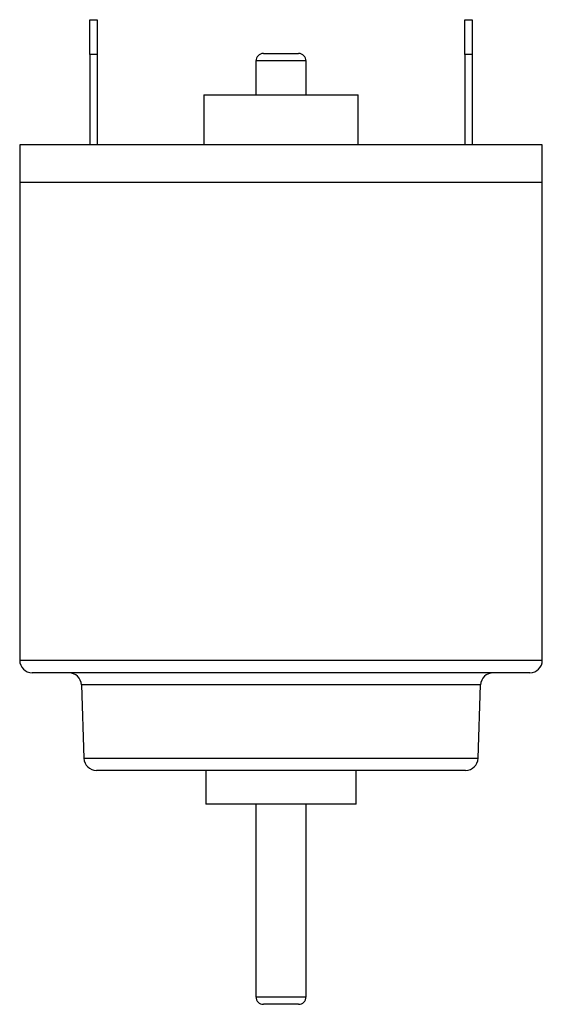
# Model space of a CAD drawing. Extents: x 0 to 111, y 0 to 175.
import ezdxf

# ---------------------------------------------------------------- set-up
doc = ezdxf.new("R2010")
doc.units = 0
doc.layers.get('0').update_dxf_attribs({"linetype": 'CONTINUOUS'})

msp = doc.modelspace()

# ---------------------------------------------------------------- linework, layer by layer
at = {"color": 7, "linetype": 'CONTINUOUS'}
for p, q in [((92.427, 174.575), (92.727, 174.575)), ((92.427, 173.185), (92.427, 174.575)), ((92.727, 174.575), (92.727, 173.185)), ((107.427, 174.575), (107.727, 174.575)), ((107.427, 173.185), (107.427, 174.575)), ((107.727, 174.575), (107.727, 173.185)), ((92.727, 173.185), (92.427, 173.185)), ((92.427, 173.185), (92.427, 169.575)), ((92.727, 173.185), (92.727, 169.575)), ((99.377, 173.225), (99.576, 173.225)), ((99.576, 173.225), (100.777, 173.225)), ((107.727, 173.185), (107.427, 173.185)), ((107.427, 173.185), (107.427, 169.575)), ((107.727, 173.185), (107.727, 169.575)), ((99.077, 172.925), (99.077, 171.575)), ((101.077, 171.575), (101.077, 172.925)), ((96.997, 171.575), (96.997, 169.575)), ((96.997, 171.575), (103.157, 171.575)), ((103.157, 169.575), (103.157, 171.575)), ((89.627, 169.575), (89.627, 168.075)), ((100.077, 169.575), (89.627, 169.575)), ((110.527, 169.575), (100.077, 169.575)), ((110.527, 168.075), (110.527, 169.575)), ((89.627, 168.075), (89.627, 148.975)), ((96.11, 168.075), (89.627, 168.075)), ((100.077, 168.075), (89.627, 168.075)), ((110.527, 168.075), (96.11, 168.075)), ((110.527, 168.075), (100.077, 168.075)), ((110.527, 148.975), (110.527, 168.075)), ((96.3, 148.475), (90.127, 148.475)), ((110.027, 148.475), (96.3, 148.475)), ((92.094, 147.993), (92.196, 145.058)), ((107.957, 145.058), (108.06, 147.993)), ((97.275, 144.575), (92.696, 144.575)), ((97.077, 144.575), (97.077, 143.225)), ((107.458, 144.575), (97.275, 144.575)), ((103.077, 143.225), (103.077, 144.575)), ((98.938, 143.225), (97.077, 143.225)), ((103.077, 143.225), (98.938, 143.225)), ((99.077, 143.225), (99.077, 135.525)), ((101.077, 135.525), (101.077, 143.225)), ((99.576, 135.225), (99.377, 135.225)), ((100.777, 135.225), (99.576, 135.225))]:
    msp.add_line(p, q, dxfattribs=at)
at = {"color": 8, "linetype": 'CONTINUOUS'}
for p, q in [((99.362, 172.925), (99.077, 172.925)), ((101.077, 172.925), (99.362, 172.925)), ((89.627, 148.975), (96.11, 148.975)), ((96.11, 148.975), (110.527, 148.975)), ((97.047, 147.993), (92.094, 147.993)), ((108.06, 147.993), (97.047, 147.993)), ((92.196, 145.058), (107.957, 145.058)), ((99.077, 135.525), (99.362, 135.525)), ((99.362, 135.525), (101.077, 135.525))]:
    msp.add_line(p, q, dxfattribs=at)
at = {"color": 7, "linetype": 'CONTINUOUS'}
for centre, radius, start, end in [((99.377, 172.925), 0.3, 90, 180), ((100.777, 172.925), 0.3, 0, 90), ((90.127, 148.975), 0.5, 180, 270), ((110.027, 148.975), 0.5, 270, 0), ((91.594, 147.975), 0.5, 2, 90), ((108.56, 147.975), 0.5, 90, 178), ((92.696, 145.075), 0.5, 182, 270), ((107.458, 145.075), 0.5, 270, 358), ((99.377, 135.525), 0.3, 180, 270), ((100.777, 135.525), 0.3, 270, 0)]:
    msp.add_arc(centre, radius, start, end, dxfattribs=at)

doc.saveas('drawing.dxf')
